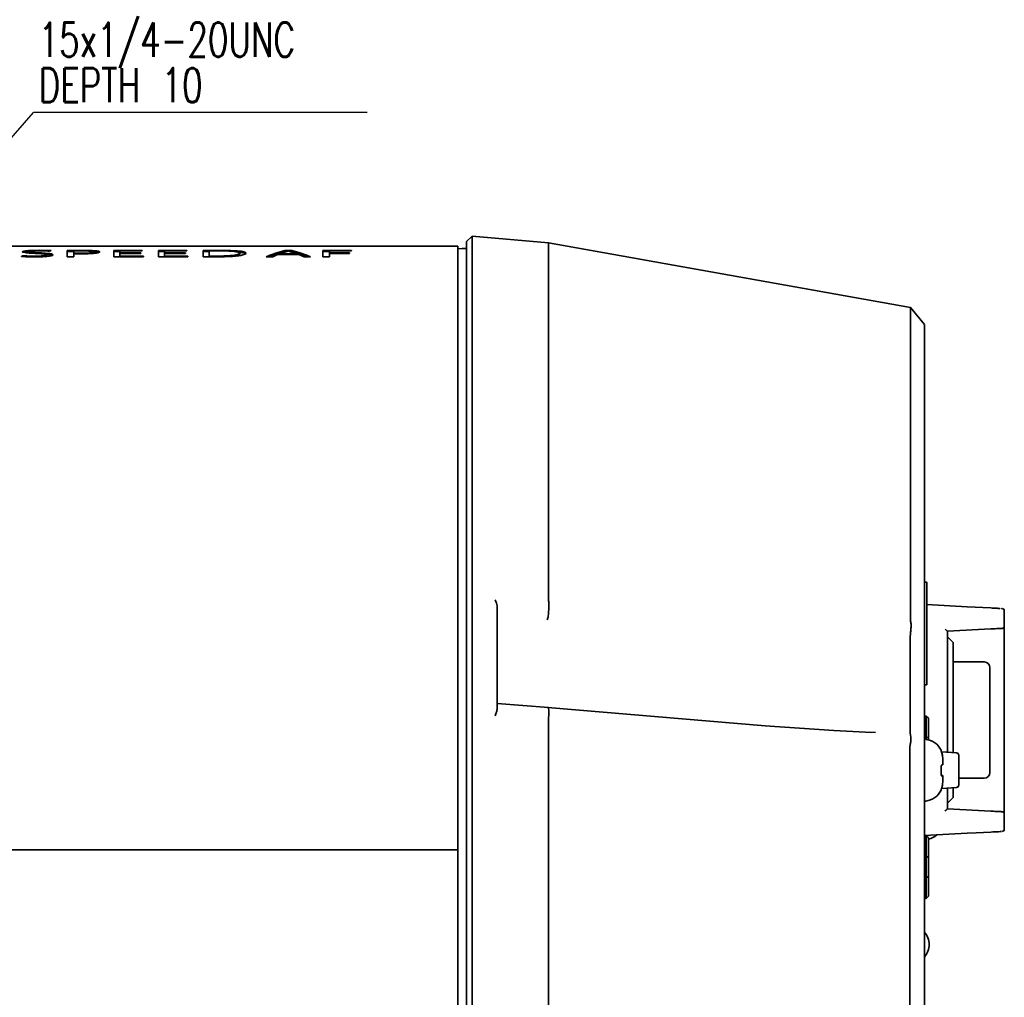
# Model space of a CAD drawing. Header units: millimetres. Extents: x -253 to 658, y -105 to 533.
# Tile 9 of 32: x 375 to 462, y 16 to 102. Entities that reach past the tile are written whole.
import ezdxf

# ---------------------------------------------------------------- set-up
doc = ezdxf.new("R2010")
doc.units = ezdxf.units.MM
doc.layers.add('1', color=7, linetype='Continuous')
doc.styles.add('SLDTEXTSTYLE0', font='TXT', dxfattribs={"width": 0.7, "bigfont": 'bigfont'})
doc.styles.get("Standard").update_dxf_attribs({"font": 'txt', "bigfont": 'bigfont'})
doc.dimstyles.new('SLDDIMSTYLE3', dxfattribs={"dimtxt": 0.18, "dimasz": 3, "dimexe": 0, "dimexo": 0.0625, "dimgap": 0, "dimtad": 0, "dimtih": 1, "dimtoh": 1, "dimdec": 0, "dimrnd": 1e-09, "dimzin": 0, "dimdsep": 46, "dimtxsty": 'Standard', "dimblk1": 'OPEN30', "dimblk2": 'OPEN30', "dimsah": 1, "dimcen": 0.09, "dimadec": 0, "dimazin": 0, "dimtfac": 3, "dimtdec": 0, "dimtofl": 0, "dimtmove": 0, "dimatfit": 3, "dimldrblk": 'OPEN30', "dimfxl": 1, "dimfrac": 2, "dimtolj": 1, "dimtzin": 0, "dimarcsym": 0})

# ---------------------------------------------------------------- blocks, each defined once
blk = doc.blocks.new('SW_NOTE_0_7')
at = {"layer": '1', "color": 0}
blk.add_line((29.282, 0), (0, 0), dxfattribs=at)
at = {"layer": '1', "color": 0, "char_height": 3, "attachment_point": 1, "style": 'SLDTEXTSTYLE0'}
for s, insert in [('15x1/4-20UNC', (0.461, 7.903)), ('DEPTH 10', (0.461, 3.903))]:
    blk.add_mtext(s, dxfattribs=dict(at, insert=insert))
blk = doc.blocks.new('_Open30')
at = {"color": 0, "linetype": 'ByBlock', "lineweight": -2}
for p, q in [((-1, 0.267949), (0, 0)), ((0, 0), (-1, -0.267949)), ((0, 0), (-1, 0))]:
    blk.add_line(p, q, dxfattribs=at)

msp = doc.modelspace()

# ---------------------------------------------------------------- linework, layer by layer
at = {"color": 7, "linetype": 'Continuous', "lineweight": 35}
for p, q in [((415.11247, 83.08191), (414.61438, 82.62549)), ((421.81358, 82.49564), (415.11247, 83.08191)), ((415.11247, 53.55865), (415.11247, 83.08191)), ((413.86533, 82.19951), (18.86533, 82.19951)), ((413.86533, 82.19951), (413.86533, 82.19941)), ((413.86533, 50.5195), (413.86533, 82.19941)), ((414.61438, 53.26651), (414.61438, 82.62549)), ((453.57603, 76.82622), (421.81359, 82.49571)), ((375.70006, 81.37403), (375.70006, 81.30037)), ((375.7706, 81.77381), (375.7706, 81.67325)), ((376.05284, 81.81041), (376.05284, 81.70989)), ((376.15865, 81.34284), (376.15865, 81.2774)), ((376.19396, 81.72784), (376.19396, 81.62723)), ((376.29977, 81.68782), (376.29977, 81.60507)), ((376.54674, 81.8351), (376.54674, 81.7868)), ((376.61727, 81.65467), (376.61727, 81.58626)), ((376.75839, 81.33232), (376.75839, 81.26867)), ((377.14644, 81.84544), (377.14644, 81.80321)), ((377.14644, 81.62485), (377.14644, 81.55713)), ((377.32283, 81.34808), (377.32283, 81.28174)), ((377.67561, 81.38941), (377.67561, 81.30306)), ((377.74615, 81.83856), (377.74615, 81.79271)), ((377.78146, 81.44458), (377.78146, 81.34361)), ((377.81673, 81.5809), (377.81673, 81.4801)), ((378.20477, 81.5261), (378.20477, 81.42523)), ((379.58062, 81.27875), (379.58062, 81.83162)), ((380.14505, 81.27875), (379.58062, 81.27875)), ((380.07451, 81.83856), (380.07451, 81.73808)), ((380.14505, 81.58982), (380.14505, 81.79596)), ((380.14505, 81.58982), (380.14505, 81.54001)), ((380.14505, 81.54001), (380.14505, 81.27875)), ((380.35671, 81.79959), (380.70949, 81.79959)), ((380.35671, 81.58537), (380.35671, 81.53539)), ((380.63895, 81.58537), (380.35671, 81.58537)), ((380.63895, 81.53539), (380.35671, 81.53539)), ((380.63895, 81.58537), (380.63895, 81.53539)), ((380.70949, 81.84201), (380.70949, 81.79959)), ((381.16812, 81.59425), (381.16812, 81.54001)), ((381.37977, 81.8351), (381.37977, 81.7868)), ((381.55616, 81.61618), (381.55616, 81.55444)), ((381.80309, 81.65467), (381.80309, 81.57152)), ((381.87367, 81.81398), (381.87367, 81.71864)), ((381.90894, 81.70402), (381.90894, 81.60337)), ((382.15587, 81.78864), (382.15587, 81.6881)), ((382.33226, 81.75874), (382.33226, 81.65816)), ((382.40284, 81.73176), (382.40284, 81.68647)), ((383.67283, 81.83856), (386.14227, 81.83856)), ((383.67283, 81.27875), (383.67283, 81.83856)), ((384.202, 81.73808), (383.67283, 81.73808)), ((386.28339, 81.27875), (383.67283, 81.27875)), ((384.202, 81.79596), (384.202, 81.62915)), ((386.14227, 81.79596), (384.202, 81.79596)), ((384.202, 81.62915), (386.03642, 81.62915)), ((384.202, 81.62915), (384.202, 81.57642)), ((384.202, 81.57642), (384.202, 81.34284)), ((386.03642, 81.57642), (384.202, 81.57642)), ((384.202, 81.34284), (386.28339, 81.34284)), ((384.202, 81.34284), (384.202, 81.27875)), ((386.03642, 81.62915), (386.03642, 81.57642)), ((386.14227, 81.83856), (386.14227, 81.79596)), ((386.28339, 81.34284), (386.28339, 81.27875)), ((387.58865, 81.83856), (390.0581, 81.83856)), ((387.58865, 81.27875), (387.58865, 81.83856)), ((388.11782, 81.73808), (387.58865, 81.73808)), ((390.16395, 81.27875), (387.58865, 81.27875)), ((390.0581, 81.79596), (388.11782, 81.79596)), ((388.11782, 81.79596), (388.11782, 81.62915)), ((388.11782, 81.62915), (389.95229, 81.62915)), ((388.11782, 81.62915), (388.11782, 81.57642)), ((388.11782, 81.57642), (388.11782, 81.34284)), ((389.95229, 81.57642), (388.11782, 81.57642)), ((388.11782, 81.34284), (390.16395, 81.34284)), ((388.11782, 81.34284), (388.11782, 81.27875)), ((389.95229, 81.62915), (389.95229, 81.57642)), ((390.0581, 81.83856), (390.0581, 81.79596)), ((390.16395, 81.34284), (390.16395, 81.27875)), ((391.50448, 81.27875), (391.50448, 81.83162)), ((392.56281, 81.27331), (391.99838, 81.27331)), ((392.03365, 81.33759), (392.03365, 81.79596)), ((392.03365, 81.33759), (392.03365, 81.27331)), ((392.06896, 81.83856), (392.06896, 81.79641)), ((392.31589, 81.33232), (392.31589, 81.27331)), ((392.66866, 81.33232), (392.31589, 81.33232)), ((392.66866, 81.33232), (392.66866, 81.27473)), ((392.7392, 81.84201), (392.7392, 81.80321)), ((393.55061, 81.3533), (393.55061, 81.2923)), ((393.62115, 81.83162), (393.62115, 81.7868)), ((394.18562, 81.40465), (394.18562, 81.32704)), ((394.25616, 81.81041), (394.25616, 81.74881)), ((394.57367, 81.49309), (394.57367, 81.39218)), ((394.71479, 81.59867), (394.71479, 81.49789)), ((394.75006, 81.77381), (394.75006, 81.67325)), ((395.06757, 81.72391), (395.06757, 81.62329)), ((395.20865, 81.66722), (395.20865, 81.56653)), ((397.60755, 81.27875), (397.04312, 81.27875)), ((399.83007, 81.48831), (398.10145, 81.48831)), ((398.24257, 81.54001), (398.24257, 81.48831)), ((399.72422, 81.54001), (398.24257, 81.54001)), ((398.66589, 81.83856), (399.3009, 81.83856)), ((398.66589, 81.83856), (398.66589, 81.73808)), ((398.81431, 81.73808), (398.66589, 81.73808)), ((398.94812, 81.7923), (398.98339, 81.7923)), ((399.3009, 81.73808), (399.11716, 81.73808)), ((399.3009, 81.83856), (399.3009, 81.73808)), ((399.72422, 81.54001), (399.72422, 81.48831)), ((400.92367, 81.27875), (400.35924, 81.27875)), ((402.01727, 81.27875), (402.01727, 81.83856)), ((402.01727, 81.83856), (404.52199, 81.83856)), ((402.58171, 81.73808), (402.01727, 81.73808)), ((402.58171, 81.27875), (402.01727, 81.27875)), ((402.58171, 81.79596), (402.58171, 81.62052)), ((404.52199, 81.79596), (402.58171, 81.79596)), ((402.58171, 81.62052), (404.3456, 81.62052)), ((402.58171, 81.62052), (402.58171, 81.56741)), ((402.58171, 81.56741), (402.58171, 81.27875)), ((404.3456, 81.56741), (402.58171, 81.56741)), ((404.3456, 81.62052), (404.3456, 81.56741)), ((404.52199, 81.83856), (404.52199, 81.79596)), ((414.62488, 82.02021), (413.81337, 81.97605)), ((414.62489, 82.02387), (413.86533, 81.98259)), ((454.81438, 75.34727), (453.57593, 76.82624)), ((414.61438, 38.54476), (414.61438, 53.26651)), ((415.11247, 38.54476), (415.11247, 53.55865)), ((421.81391, 51.20929), (421.81438, 53.18335)), ((455.01438, 52.72549), (454.81438, 52.72549)), ((455.01438, 43.71549), (455.01438, 52.72549)), ((413.86533, 38.33174), (413.86533, 50.5195)), ((417.31438, 50.51707), (417.31438, 41.62066)), ((458.55222, 50.56671), (455.01438, 50.75212)), ((458.55222, 50.56671), (460.63372, 50.45762)), ((461.81438, 50.20596), (461.81438, 48.87166)), ((456.81438, 37.79306), (456.81438, 48.42121)), ((456.81438, 48.42121), (456.81438, 48.41988)), ((460.63372, 48.61999), (456.81499, 48.41986)), ((461.81438, 32.77878), (461.81438, 48.47221)), ((453.56557, 47.97266), (453.56557, 39.40714)), ((456.81438, 47.92549), (457.31438, 47.42549)), ((454.81438, 47.36795), (454.81438, 39.03282)), ((457.31438, 37.75928), (457.31438, 47.21336)), ((457.31438, 45.72549), (457.43938, 45.72549)), ((457.43938, 45.72549), (460.05763, 45.72549)), ((460.55763, 36.02549), (460.55763, 45.22549)), ((455.01438, 43.71549), (454.81438, 43.71549)), ((421.80036, 41.73484), (417.31509, 42.06268)), ((440.81378, 40.10783), (421.75161, 41.73882)), ((421.81333, 38.54476), (421.81333, 40.6492)), ((454.96438, 40.97549), (454.81438, 40.97549)), ((455.16438, 40.77549), (454.96438, 40.97549)), ((454.96438, 39.12132), (454.96438, 40.97549)), ((455.16438, 39.08718), (455.16438, 40.77549)), ((446.86231, 39.6941), (440.81293, 40.10836)), ((450.19072, 39.54021), (446.86013, 39.69659)), ((450.50563, 39.52715), (450.00655, 39.55001)), ((453.56477, 39.40508), (453.56557, 39.40714)), ((454.96438, 39.12132), (454.81438, 39.12132)), ((454.91533, 38.93175), (454.91533, 38.93112)), ((454.96438, 39.12132), (454.96438, 38.92671)), ((455.16438, 39.08718), (455.16438, 38.89049)), ((413.86533, 29.22549), (413.86533, 38.33174)), ((414.61438, -28.09377), (414.61438, 38.54476)), ((415.11247, -28.09377), (415.11247, 38.54476)), ((421.81438, 38.22535), (421.81438, 38.54476)), ((421.81438, -27.77437), (421.81438, 38.22535)), ((453.52786, 38.21434), (453.52786, -27.76336)), ((454.81438, 38.22712), (454.81438, -27.77613)), ((457.62786, 37.73809), (456.30616, 37.8274)), ((456.41533, 37.18126), (456.41533, 37.15967)), ((456.41533, 37.15967), (456.41533, 36.70497)), ((457.81438, 37.53855), (457.81438, 36.22549)), ((456.41533, 35.74602), (456.41533, 35.74288)), ((456.41533, 35.74288), (456.41533, 35.7084)), ((456.41533, 35.7084), (456.41533, 35.70833)), ((456.41533, 35.7052), (456.41533, 35.70833)), ((456.41533, 35.7052), (456.41533, 35.26972)), ((457.81438, 36.22549), (457.81438, 34.91243)), ((460.05763, 35.52549), (457.81438, 35.52549)), ((456.33518, 34.62555), (457.62786, 34.71289)), ((456.81438, 32.82977), (456.81438, 34.65792)), ((457.31438, 34.03762), (457.31438, 34.69171)), ((457.31438, 33.82549), (456.81438, 33.32549)), ((454.81438, 33.5104), (454.91533, 33.51924)), ((456.81438, 32.83116), (460.63372, 32.631)), ((461.81438, 32.37933), (461.81438, 31.04503)), ((458.55222, 30.68427), (454.81438, 30.48838)), ((454.96438, 30.47549), (454.81438, 30.47549)), ((455.16438, 30.27549), (454.96438, 30.47549)), ((454.96438, 28.62132), (454.96438, 30.47549)), ((455.16438, 28.58718), (455.16438, 30.27549)), ((18.86533, 29.22549), (413.86533, 29.22549)), ((413.86533, -18.77451), (413.86533, 29.22549)), ((454.96438, 28.62132), (454.81438, 28.62132)), ((454.96438, 28.62132), (454.96438, 26.82967)), ((455.16438, 28.58718), (455.16438, 26.86381)), ((454.81438, 26.82967), (454.96438, 26.82967)), ((454.96438, 24.97549), (454.96438, 26.82967)), ((455.16438, 25.17549), (455.16438, 26.86381)), ((454.96438, 24.97549), (455.16438, 25.17549)), ((454.81438, 24.97549), (454.96438, 24.97549))]:
    msp.add_line(p, q, dxfattribs=at)
at = {"color": 7, "linetype": 'Continuous', "lineweight": 35, "flags": 128}
msp.add_lwpolyline([(460.63372, 30.79336), (459.33352, 30.72522), (458.55222, 30.68427)], dxfattribs=at)
at = {"color": 7, "linetype": 'Continuous', "lineweight": 35}
for centre, radius, start, end in [((461.61438, 50.20596), 0.2, 0, 87), ((461.61438, 48.87166), 0.2, 273, 0), ((460.05763, 45.22549), 0.5, 0, 90), ((454.77211, 37.29479), 1.64322, 24.2187043, 85), ((457.61438, 37.53855), 0.2, 0, 86.1345388), ((460.05763, 36.02549), 0.5, 270, 0), ((457.61438, 34.91243), 0.2, 273.8654612, 0), ((454.77211, 35.1562), 1.64322, 275, 335.7973067), ((461.61438, 32.37933), 0.2, 0, 87), ((454.77211, 31.7562), 1.64322, 283.8107994, 312.4810053), ((461.61438, 31.04503), 0.2, 273.0000084, 0.0000004), ((453.51313, 20.92549), 1.70125, 0, 40.1038009), ((453.51313, 20.92549), 1.70125, 319.896199, 0)]:
    msp.add_arc(centre, radius, start, end, dxfattribs=at)
for centre, major_axis, ratio, start_param, end_param in [((379.60793, 1.05549), (0, 81.17), 0.33326551, 0.14892493, 0.15024345), ((351.26008, 1.05549), (162.34, 0), 0.5, 1.41879427, 1.42055288), ((379.61038, 1.05549), (0, 81.17), 0.33346897, 0.14628867, 0.14892493), ((378.21399, 1.05549), (0, 81.17), 0.2857392, 0.10554407, 0.1116646), ((373.16234, 1.05549), (0, 81.17), 0.27276258, 6.16670849, 6.17152071), ((379.60797, 1.05549), (0, 81.17), 0.33326551, 0.14497093, 0.14628867), ((350.29387, 1.05549), (175.86558, 0), 0.46154568, 1.42318966, 1.4258254), ((369.13265, 1.05549), (0, 81.17), 0.69995117, 6.16233155, 6.16670849), ((382.61191, 1.05549), (0, 81.17), 0.80004883, 0.10117459, 0.10554407), ((382.61191, 1.05549), (0, 81.07), 0.80004883, 0.10129981, 0.10567474), ((326.67898, 1.05549), (324.68, 0), 0.25, 1.41747513, 1.41879427), ((362.52533, 1.05549), (111.62036, 0), 0.72719707, 1.44643939, 1.44994257), ((392.44951, 1.05549), (162.34, 0), 0.5, 1.66891338, 1.67197091), ((274.68939, 1.05549), (689.93262, 0), 0.11764917, 1.42231076, 1.42318966), ((377.4758, 1.05549), (0, 81.17), 0.14283223, 0.10772956, 0.11078991), ((373.50229, 1.05549), (0, 81.17), 0.29992676, 6.16802135, 6.1723954), ((383.5017, 1.05549), (0, 81.17), 0.83328247, 0.10510687, 0.10772956), ((215.1645, 1.05549), (1054.86333, 0), 0.07694836, 1.41703518, 1.41747513), ((365.80701, 1.05549), (91.31315, 0), 0.88891903, 1.45213132, 1.45563237), ((351.19918, 1.05549), (202.93326, 0), 0.39998372, 1.44381108, 1.44643939), ((390.02969, 1.05549), (129.86011, 0), 0.62505723, 1.67371831, 1.6759032), ((421.60515, 1.05549), (459.96884, 0), 0.17646848, 1.66760337, 1.66891338), ((356.02416, 1.05549), (173.94785, 0), 0.46663411, 1.44906712, 1.45213132), ((430.89287, 1.05549), (527.59262, 0), 0.15384977, 1.67284444, 1.67371831), ((459.58744, 1.05549), (541.04527, 0), 0.15002441, 1.72323798, 1.72455747), ((440.80447, 1.05549), (432.91768, 0), 0.18749523, 1.71796372, 1.7192819), ((354.87194, 1.05549), (173.93268, 0), 0.4666748, 1.44074341, 1.44381108), ((310.44481, 1.05549), (690.09366, 0), 0.11762171, 1.47311614, 1.47398929), ((315.13366, 1.05549), (608.73785, 0), 0.13334147, 1.46787435, 1.46874822), ((358.41909, 1.05549), (154.22498, 0), 0.52630903, 1.44468737, 1.44906712), ((392.20005, 1.05549), (101.45631, 0), 0.80004883, 1.7144495, 1.71796372), ((368.07276, 1.05549), (0, 81.17), 0.8887834, 6.1491864, 6.15313239), ((402.08032, 1.05549), (162.34, 0), 0.5, 1.72016091, 1.72323798), ((358.91251, 1.05549), (182.62631, 0), 0.44445951, 1.46612637, 1.46787435), ((380.84536, 1.05549), (0, 81.17), 0.27277772, 0.13882441, 0.14365317), ((380.84536, 1.05549), (0, 81.07), 0.27277772, 0.13899676, 0.1438316), ((375.73844, 1.05549), (0, 81.17), 0.1818888, 6.1443609, 6.1491864), ((353.99785, 1.05549), (243.51, 0), 0.33333333, 1.47136909, 1.47311614), ((368.45864, 1.05549), (0, 81.17), 0.916637, 6.15181738, 6.15707635), ((368.45864, 1.05549), (0, 81.07), 0.916637, 6.15165439, 6.15691996), ((386.98186, 1.05549), (0, 81.17), 0.75001272, 0.14409248, 0.14936458), ((380.81939, 1.05549), (0, 81.17), 0.33326551, 0.10335908, 0.10466996), ((382.21617, 1.05549), (0, 81.17), 0.50005086, 0.10073759, 0.10335908), ((380.8547, 1.05549), (0, 81.17), 0.33326551, 0.09942723, 0.10073759), ((375.36927, 1.05549), (0, 81.17), 0.26668294, 6.14523857, 6.15181738), ((375.36927, 1.05549), (0, 81.07), 0.26668294, 6.14908481, 6.15165439), ((380.73803, 1.05549), (0, 81.17), 0.21431685, 0.13794674, 0.14409248), ((435.48479, 1.05549), (568.16523, 0), 0.14286337, 1.66847651, 1.66935), ((435.48479, 1.05549), (567.46526, 0), 0.14286337, 1.66859739, 1.66947196), ((522.59328, 1.05549), (1461.35733, 0), 0.05554425, 1.66803993, 1.66847651), ((430.19185, 1.05549), (487.11911, 0), 0.16663276, 1.6732815, 1.67371831), ((319.30098, 1.05549), (487.11911, 0), 0.16663276, 1.44512534, 1.4455633), ((316.97222, 1.05549), (487.11911, 0), 0.16663276, 1.44030519, 1.44074341), ((456.93843, 1.05549), (608.73785, 0), 0.13334147, 1.69559116, 1.69646731), ((539.10661, 1.05549), (1217.84733, 0), 0.06665039, 1.70084924, 1.70128747), ((305.84522, 1.05549), (771.07785, 0), 0.10526823, 1.47267927, 1.47355272), ((264.42074, 1.05549), (1136.67733, 0), 0.07140989, 1.46787435, 1.46831116), ((403.39494, 1.05549), (178.57004, 0), 0.45455554, 1.69340135, 1.69559116), ((418.00983, 1.05549), (284.08262, 0), 0.28572674, 1.69909607, 1.70084924), ((364.52451, 1.05549), (162.34, 0), 0.5, 1.46568946, 1.46787435), ((362.82545, 1.05549), (189.40768, 0), 0.42854652, 1.47005874, 1.47267927), ((374.10522, 1.05549), (0, 81.17), 0.87495232, 6.17458162, 6.17807844), ((389.27689, 1.05549), (0, 81.17), 0.77775517, 0.118665, 0.12260502), ((395.94204, 1.05549), (111.60798, 0), 0.72727777, 1.69559116, 1.69909607), ((379.40331, 1.05549), (0, 81.17), 0.27276258, 6.16977107, 6.17458162), ((384.20582, 1.05549), (0, 81.17), 0.25003815, 0.11341424, 0.118665), ((384.20582, 1.05549), (0, 81.07), 0.25003815, 0.11355474, 0.1165174), ((372.54549, 1.05549), (92.7556, 0), 0.87509538, 1.4670004, 1.47005874), ((372.54549, 1.05549), (92.64133, 0), 0.87509538, 1.4668719, 1.46993406), ((389.39742, 1.05549), (0, 81.17), 0.72722228, 0.11997813, 0.12479484), ((376.89954, 1.05549), (0, 81.17), 0.62500954, 6.17589304, 6.17938938), ((376.89954, 1.05549), (0, 81.07), 0.62500954, 6.17576019, 6.17926088), ((379.8479, 1.05549), (0, 81.17), 0.28581393, 6.17283257, 6.17589304), ((384.15413, 1.05549), (0, 81.17), 0.18752623, 0.11297666, 0.11997813), ((380.91328, 1.05549), (0, 81.17), 0.16663276, 6.17020864, 6.17283257), ((455.39774, 1.05549), (649.36, 0), 0.125, 1.66847651, 1.66935), ((455.39774, 1.05549), (648.56, 0), 0.125, 1.66859739, 1.66947196), ((218.40364, 1.05549), (1136.67733, 0), 0.07140989, 1.41747513, 1.41791478), ((458.7695, 1.05549), (649.55822, 0), 0.12496186, 1.6732815, 1.67371831), ((296.27853, 1.05549), (649.1619, 0), 0.12503814, 1.42231076, 1.42275036), ((542.50382, 1.05549), (1542.52733, 0), 0.05262143, 1.66803993, 1.66847651), ((491.92535, 1.05549), (973.64381, 0), 0.08336724, 1.67284444, 1.6732815), ((535.11551, 1.05549), (933.41785, 0), 0.08695998, 1.72323798, 1.72411752), ((467.71617, 1.05549), (507.28154, 0), 0.16000977, 1.71752421, 1.7192819), ((327.06295, 1.05549), (676.44419, 0), 0.11999512, 1.47224265, 1.47355272), ((343.12847, 1.05549), (486.99523, 0), 0.16667514, 1.4670004, 1.46874822), ((434.46196, 1.05549), (270.57768, 0), 0.29998779, 1.72060033, 1.72323798), ((414.91217, 1.05549), (146.10996, 0), 0.55554049, 1.71313226, 1.71752421), ((376.76589, 1.05549), (162.34, 0), 0.5, 1.46306676, 1.4670004), ((369.66198, 1.05549), (243.50174, 0), 0.33334464, 1.46962174, 1.47224265), ((412.25102, 1.05549), (121.755, 0), 0.66666667, 1.71620638, 1.72060033), ((401.22212, 1.05549), (0, 81.17), 0.61110169, 0.13443736, 0.14233593), ((388.76612, 1.05549), (0, 81.17), 0.62500954, 6.16845874, 6.17545574), ((382.77829, 1.05549), (113.63998, 0), 0.71427326, 1.46525226, 1.46962174), ((401.22212, 1.05549), (0, 81.07), 0.61110169, 0.1346042, 0.13890411), ((392.88413, 1.05549), (0, 81.17), 0.18182827, 6.15882837, 6.16845874), ((396.46587, 1.05549), (0, 81.17), 0.17392458, 0.12435693, 0.13443736), ((396.46587, 1.05549), (0, 81.07), 0.17392458, 0.12451112, 0.1346042), ((382.77829, 1.05549), (113.49998, 0), 0.71427326, 1.46512158, 1.46659939), ((403.84966, 1.05549), (0, 81.17), 0.78568315, 0.13926316, 0.14541006), ((388.82984, 1.05549), (0, 81.17), 0.69233297, 6.17195793, 6.17764124), ((388.82984, 1.05549), (0, 81.07), 0.69233297, 6.17182016, 6.17751056), ((399.22219, 1.05549), (0, 81.17), 0.37499046, 0.13224482, 0.13926316), ((392.49392, 1.05549), (0, 81.17), 0.285652, 6.1658335, 6.17195793), ((392.49392, 1.05549), (0, 81.07), 0.285652, 6.16568808, 6.17182016), ((393.94104, 1.05549), (0, 81.17), 0.13338216, 6.15926652, 6.1658335), ((396.33568, 1.05549), (0, 81.17), 0.10530035, 0.12391879, 0.13224482), ((393.94104, 1.05549), (0, 81.07), 0.13338216, 6.16352498, 6.16568808), ((401.55587, 1.05549), (0, 81.17), 0.36507637, 0.09768019, 0.15288154), ((401.55587, 1.05549), (0, 81.07), 0.36507637, 0.09780106, 0.14465653), ((401.82845, 1.05549), (0, 81.17), 0.34146632, 0.13487584, 0.15288154), ((401.75074, 1.05549), (0, 81.17), 0.33326551, 0.12873813, 0.13005292), ((401.25444, 1.05549), (0, 81.17), 0.28563955, 0.12567098, 0.12873813), ((402.87026, 1.05549), (0, 81.17), 0.44445951, 0.12172921, 0.12567098), ((401.77562, 1.05549), (0, 81.17), 0.33340115, 0.11778961, 0.12172921), ((401.32003, 1.05549), (0, 81.17), 0.28563955, 0.11472656, 0.11778961), ((403.31044, 1.05549), (0, 81.17), 0.49984742, 0.11385157, 0.11472656), ((401.7751, 1.05549), (0, 81.17), 0.33335029, 0.10860369, 0.11385157), ((401.04223, 1.05549), (0, 81.17), 0.25005086, 0.10335908, 0.10860369), ((396.89014, 1.05549), (0, 81.17), 0.24994914, 6.17458162, 6.17982623), ((396.15637, 1.05549), (0, 81.17), 0.33335029, 6.16933374, 6.17458162), ((396.15715, 1.05549), (0, 81.17), 0.33326551, 6.16802135, 6.16933374), ((395.26763, 1.05549), (0, 81.17), 0.42863371, 6.16495815, 6.16802135), ((396.41092, 1.05549), (0, 81.17), 0.36507637, 6.13030376, 6.18550512), ((396.41092, 1.05549), (0, 81.07), 0.36507637, 6.13852877, 6.18538425), ((396.17962, 1.05549), (0, 81.17), 0.33337854, 6.16101807, 6.16495815), ((396.18074, 1.05549), (0, 81.17), 0.33326551, 6.15707635, 6.16101807), ((395.20711, 1.05549), (0, 81.17), 0.42863371, 6.15400903, 6.15707635), ((394.46249, 1.05549), (0, 81.17), 0.49984742, 6.15313239, 6.15400903), ((395.83692, 1.05549), (0, 81.17), 0.36585039, 6.13030376, 6.14830946)]:
    msp.add_ellipse(centre, major_axis=major_axis, ratio=ratio, start_param=start_param, end_param=end_param, dxfattribs=at)
for points, knots in [([(421.81358, 53.1834), (421.81358, 55.37726), (421.81358, 59.76497), (421.81358, 65.4999), (421.81358, 70.52709), (421.81358, 74.73503), (421.81358, 78.08073), (421.81358, 80.55395), (421.81358, 82.00487), (421.81358, 82.61567), (421.81358, 82.46343), (421.81358, 82.44793)], [0, 0, 0, 0, 0.12325283, 0.24650566, 0.3697585, 0.49301133, 0.61626416, 0.73951699, 0.86276982, 0.98602266, 1, 1, 1, 1]), ([(453.57593, 76.80144), (453.57593, 76.80963), (453.576, 76.95696), (453.57603, 76.411), (453.57604, 75.09839), (453.57594, 72.81139), (453.57585, 69.70261), (453.57578, 65.7785), (453.57582, 61.08074), (453.57593, 55.71654), (453.57598, 51.60904), (453.57601, 49.55641)], [0, 0, 0, 0, 0.00730653, 0.13138873, 0.25547806, 0.37957804, 0.50368713, 0.62780278, 0.75191864, 0.87602716, 1, 1, 1, 1]), ([(454.81438, 75.30218), (454.81438, 75.23237), (454.81438, 75.08218), (454.81438, 73.426), (454.81438, 70.62128), (454.81438, 66.6613), (454.81438, 61.62733), (454.81438, 55.66406), (454.81438, 50.9604), (454.81438, 48.60972)], [0, 0, 0, 0, 0.1264624, 0.27205453, 0.41766172, 0.56327965, 0.70890537, 0.85452427, 1, 1, 1, 1]), ([(417.13181, 51.16648), (417.1891, 51.04188), (417.28094, 50.84214), (417.30524, 50.60594), (417.31438, 50.51707)], [0, 0, 0, 0, 0.6237746, 1, 1, 1, 1]), ([(421.70937, 49.42597), (421.73677, 49.52476), (421.79158, 49.72234), (421.83364, 50.2527), (421.84146, 50.77791), (421.82329, 51.06088), (421.81421, 51.20228)], [0, 0, 0, 0, 0.27971527, 0.55938341, 0.7798207, 1, 1, 1, 1]), ([(421.81391, 51.20929), (421.81393, 51.20799), (421.81395, 51.20565), (421.81413, 51.20331), (421.81421, 51.20228)], [0, 0, 0, 0, 0.559364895, 1, 1, 1, 1]), ([(460.63372, 50.45762), (460.79412, 50.44922), (461.11479, 50.43241), (461.31595, 50.42187), (461.41649, 50.4166)], [0, 0, 0, 0, 0.50018991, 1, 1, 1, 1]), ([(461.55658, 50.40926), (461.55587, 50.40878), (461.55442, 50.40782), (461.54363, 50.40033), (461.53817, 50.39654)], [0, 0, 0, 0, 0.4943265, 1, 1, 1, 1]), ([(461.65871, 50.37217), (461.67565, 50.37483), (461.69925, 50.37853), (461.69704, 50.38231), (461.69641, 50.38338)], [0, 0, 0, 0, 0.717876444, 1, 1, 1, 1]), ([(461.79524, 50.20119), (461.79432, 50.21957), (461.79242, 50.2577), (461.76897, 50.31196), (461.73119, 50.35957), (461.6962, 50.37935), (461.67884, 50.38917)], [0, 0, 0, 0, 0.23409994, 0.48557599, 0.7447381, 1, 1, 1, 1]), ([(453.59583, 49.30964), (453.6113, 49.19609), (453.64166, 48.9734), (453.62243, 48.6047), (453.57631, 48.2664), (453.56866, 48.07758), (453.56514, 47.99063)], [0, 0, 0, 0, 0.26372298, 0.51719471, 0.77765061, 1, 1, 1, 1]), ([(453.57601, 49.55641), (453.57601, 49.54499), (453.576, 49.5246), (453.576, 49.50419), (453.57599, 49.49521)], [0, 0, 0, 0, 0.56014979, 1, 1, 1, 1]), ([(453.57599, 49.49521), (453.57704, 49.4625), (453.57893, 49.40348), (453.59062, 49.33858), (453.59583, 49.30964)], [0, 0, 0, 0, 0.5541805, 1, 1, 1, 1]), ([(454.81438, 48.60972), (454.81438, 48.57569), (454.81438, 48.51496), (454.81438, 48.454), (454.81438, 48.4272)], [0, 0, 0, 0, 0.56044443, 1, 1, 1, 1]), ([(454.81438, 48.4272), (454.81438, 48.36436), (454.81438, 48.23124), (454.81438, 47.97338), (454.81438, 47.67403), (454.81438, 47.47634), (454.81438, 47.36794)], [0, 0, 0, 0, 0.20056872, 0.42487859, 0.68464279, 1, 1, 1, 1]), ([(456.74156, 48.49675), (456.72228, 48.51567), (456.68555, 48.55171), (456.6444, 48.59097), (456.62484, 48.60962)], [0, 0, 0, 0, 0.52476144, 1, 1, 1, 1]), ([(456.81438, 48.42121), (456.8135, 48.42341), (456.8117, 48.42796), (456.79705, 48.44384), (456.77353, 48.46591), (456.75228, 48.48641), (456.74156, 48.49675)], [0, 0, 0, 0, 0.2190659, 0.45224778, 0.72389078, 1, 1, 1, 1]), ([(461.62484, 48.67193), (461.60881, 48.67109), (461.57694, 48.66942), (461.34179, 48.6571), (461.02592, 48.64054), (460.76737, 48.62699), (460.63372, 48.61999)], [0, 0, 0, 0, 0.27481571, 0.546232, 0.7654336, 1, 1, 1, 1]), ([(461.81123, 48.47221), (461.81104, 48.49588), (461.81067, 48.54303), (461.80993, 48.6098), (461.80901, 48.66973), (461.80784, 48.72025), (461.8064, 48.7597), (461.80461, 48.78563), (461.80296, 48.79823), (461.80174, 48.79733), (461.80139, 48.79707)], [0, 0, 0, 0, 0.14011265, 0.27899336, 0.41642346, 0.55222937, 0.68621264, 0.81818374, 0.94800185, 1, 1, 1, 1]), ([(453.56557, 47.97266), (453.56554, 47.976), (453.5655, 47.982), (453.56525, 47.98798), (453.56514, 47.99063)], [0, 0, 0, 0, 0.55695009, 1, 1, 1, 1]), ([(457.31438, 47.21336), (457.31441, 47.24365), (457.31445, 47.28757), (457.31441, 47.33866), (457.31436, 47.36972), (457.31441, 47.39425), (457.31445, 47.41962), (457.3144, 47.4231), (457.31438, 47.42549)], [0, 0, 0, 0, 0.26597386, 0.38553577, 0.4999987, 0.61444531, 0.73400133, 1, 1, 1, 1]), ([(417.31438, 41.62066), (417.29958, 41.52542), (417.26958, 41.33233), (417.17815, 41.11686), (417.13181, 41.00766)], [0, 0, 0, 0, 0.49320659, 1, 1, 1, 1]), ([(421.7245, 41.68111), (421.74931, 41.71393), (421.79897, 41.77962), (421.83563, 41.51818), (421.84075, 41.11791), (421.82287, 40.80902), (421.81393, 40.65465)], [0, 0, 0, 0, 0.27931021, 0.55905051, 0.77963659, 1, 1, 1, 1]), ([(421.81393, 40.65465), (421.81386, 40.65363), (421.81375, 40.65182), (421.81373, 40.65), (421.81373, 40.6492)], [0, 0, 0, 0, 0.56148801, 1, 1, 1, 1]), ([(453.56866, 38.55542), (453.58807, 38.66816), (453.62715, 38.89502), (453.61726, 39.16898), (453.57389, 39.35342), (453.56767, 39.38863), (453.56477, 39.40508)], [0, 0, 0, 0, 0.25427491, 0.51168695, 0.77189078, 1, 1, 1, 1]), ([(454.81438, 38.22712), (454.81438, 38.31006), (454.81438, 38.48404), (454.81438, 38.71871), (454.81438, 38.91948), (454.81438, 38.99254), (454.81438, 39.03281)], [0, 0, 0, 0, 0.20561107, 0.43130358, 0.68654938, 1, 1, 1, 1]), ([(455.16438, 39.08718), (455.12717, 39.09362), (455.06052, 39.10515), (454.99384, 39.11636), (454.96438, 39.12132)], [0, 0, 0, 0, 0.55818322, 1, 1, 1, 1]), ([(453.53267, 38.32159), (453.53113, 38.30161), (453.52837, 38.26598), (453.52802, 38.23011), (453.52786, 38.21434)], [0, 0, 0, 0, 0.56062543, 1, 1, 1, 1]), ([(453.56866, 38.55542), (453.55992, 38.51244), (453.54444, 38.43629), (453.53624, 38.35639), (453.53267, 38.32159)], [0, 0, 0, 0, 0.56450714, 1, 1, 1, 1]), ([(456.26627, 37.97111), (456.26596, 37.96801), (456.26546, 37.9631), (456.27469, 37.92973), (456.2865, 37.89073), (456.3021, 37.84061), (456.3229, 37.77345), (456.33824, 37.72069), (456.34773, 37.68805)], [0, 0, 0, 0, 0.22392462, 0.35599328, 0.50115936, 0.65071755, 0.78384875, 1, 1, 1, 1]), ([(456.34773, 37.66645), (456.33824, 37.69922), (456.32292, 37.75215), (456.30214, 37.82077), (456.28654, 37.87268), (456.27471, 37.91402), (456.26546, 37.9505), (456.26596, 37.95785), (456.26627, 37.96247)], [0, 0, 0, 0, 0.21600044, 0.34898114, 0.49833949, 0.64374807, 0.77598138, 1, 1, 1, 1]), ([(456.26627, 37.96247), (456.2677, 37.9638), (456.27026, 37.96617), (456.27058, 37.96772), (456.27073, 37.96841)], [0, 0, 0, 0, 0.55942884, 1, 1, 1, 1]), ([(456.34773, 37.68805), (456.37023, 37.59171), (456.40922, 37.4248), (456.41351, 37.25363), (456.41533, 37.18126)], [0, 0, 0, 0, 0.5771746, 1, 1, 1, 1]), ([(456.41533, 37.15967), (456.4123, 37.25239), (456.40671, 37.42368), (456.36628, 37.59012), (456.34773, 37.66645)], [0, 0, 0, 0, 0.541343, 1, 1, 1, 1]), ([(456.26627, 36.38784), (456.26596, 36.4232), (456.26546, 36.47944), (456.27471, 36.55111), (456.28654, 36.60477), (456.30214, 36.64732), (456.32292, 36.68364), (456.33824, 36.69005), (456.34773, 36.69402)], [0, 0, 0, 0, 0.22399275, 0.35623254, 0.5016606, 0.65102349, 0.78400567, 1, 1, 1, 1]), ([(456.26627, 36.46306), (456.2693, 36.38843), (456.27252, 36.30925), (456.27044, 36.23004), (456.27032, 36.22549)], [0, 0, 0, 0, 0.942553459, 1, 1, 1, 1]), ([(456.26627, 35.98793), (456.26867, 36.06256), (456.27295, 36.19584), (456.26831, 36.32917), (456.26627, 36.38784)], [0, 0, 0, 0, 0.5599673, 1, 1, 1, 1]), ([(456.34773, 36.69402), (456.37023, 36.6961), (456.40922, 36.69971), (456.41351, 36.7034), (456.41533, 36.70497)], [0, 0, 0, 0, 0.5771746, 1, 1, 1, 1]), ([(456.26627, 36.06315), (456.26596, 36.02779), (456.26546, 35.97155), (456.27471, 35.89987), (456.28654, 35.84621), (456.30214, 35.80367), (456.32292, 35.76735), (456.33824, 35.76093), (456.34773, 35.75697)], [0, 0, 0, 0, 0.22399275, 0.35623254, 0.5016606, 0.65102349, 0.78400567, 1, 1, 1, 1]), ([(456.34773, 35.69425), (456.33824, 35.69681), (456.32292, 35.70094), (456.30214, 35.73433), (456.28654, 35.77467), (456.27471, 35.82659), (456.26546, 35.89675), (456.26596, 35.95273), (456.26627, 35.98793)], [0, 0, 0, 0, 0.21600044, 0.34898114, 0.49833949, 0.64374807, 0.77598138, 1, 1, 1, 1]), ([(456.34773, 35.75697), (456.37023, 35.75488), (456.40922, 35.75128), (456.41351, 35.74758), (456.41533, 35.74602)], [0, 0, 0, 0, 0.5771746, 1, 1, 1, 1]), ([(456.41533, 35.7052), (456.4123, 35.7032), (456.40671, 35.6995), (456.36628, 35.6959), (456.34773, 35.69425)], [0, 0, 0, 0, 0.541343, 1, 1, 1, 1]), ([(456.26627, 34.47988), (456.26596, 34.48297), (456.26546, 34.48789), (456.27471, 34.52131), (456.28654, 34.56037), (456.30214, 34.6105), (456.32292, 34.67761), (456.33824, 34.73032), (456.34773, 34.76294)], [0, 0, 0, 0, 0.22399275, 0.35623254, 0.5016606, 0.65102349, 0.78400567, 1, 1, 1, 1]), ([(456.34773, 34.76294), (456.37023, 34.85927), (456.40922, 35.02619), (456.41351, 35.19735), (456.41533, 35.26972)], [0, 0, 0, 0, 0.5771746, 1, 1, 1, 1]), ([(456.27073, 34.48257), (456.2705, 34.48185), (456.27008, 34.48056), (456.26743, 34.48009), (456.26627, 34.47988)], [0, 0, 0, 0, 0.56058768, 1, 1, 1, 1]), ([(456.26713, 34.48763), (456.2682, 34.48662), (456.27037, 34.48459), (456.27061, 34.48325), (456.27073, 34.48257)], [0, 0, 0, 0, 0.49148267, 1, 1, 1, 1]), ([(457.31438, 33.82549), (457.31441, 33.82789), (457.31445, 33.83136), (457.31441, 33.85673), (457.31436, 33.88126), (457.31441, 33.91232), (457.31445, 33.96341), (457.3144, 34.00733), (457.31438, 34.03762)], [0, 0, 0, 0, 0.265973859, 0.385535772, 0.499998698, 0.614445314, 0.734001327, 1, 1, 1, 1]), ([(456.62484, 32.64137), (456.64925, 32.66467), (456.69045, 32.704), (456.72676, 32.73969), (456.74156, 32.75423)], [0, 0, 0, 0, 0.59242125, 1, 1, 1, 1]), ([(456.74156, 32.75423), (456.7514, 32.76375), (456.77095, 32.78264), (456.79469, 32.80482), (456.81116, 32.82213), (456.81333, 32.82729), (456.81438, 32.82977)], [0, 0, 0, 0, 0.25320922, 0.50280524, 0.76035719, 1, 1, 1, 1]), ([(456.81438, 32.82977), (456.81438, 32.83022), (456.81438, 32.83102), (456.81438, 32.83112), (456.81438, 32.83116)], [0, 0, 0, 0, 0.56534728, 1, 1, 1, 1]), ([(460.63372, 32.631), (460.78895, 32.62286), (461.09794, 32.60667), (461.40351, 32.59065), (461.59068, 32.58084), (461.61321, 32.57966), (461.62484, 32.57905)], [0, 0, 0, 0, 0.27406741, 0.54551276, 0.76547803, 1, 1, 1, 1]), ([(461.80309, 32.44883), (461.80344, 32.44861), (461.8045, 32.44793), (461.80591, 32.46142), (461.80737, 32.48837), (461.80854, 32.52872), (461.80948, 32.58006), (461.81022, 32.64062), (461.8108, 32.70779), (461.81108, 32.75506), (461.81123, 32.77878)], [0, 0, 0, 0, 0.06116099, 0.19046654, 0.32166994, 0.45461694, 0.58911372, 0.72496516, 0.86200997, 1, 1, 1, 1]), ([(461.81438, 32.37933), (461.81438, 32.38668), (461.81438, 32.40137), (461.81438, 32.50637), (461.81438, 32.63796), (461.81438, 32.73154), (461.81438, 32.77878)], [0, 0, 0, 0, 0.276746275, 0.552447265, 0.774094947, 1, 1, 1, 1]), ([(461.54854, 30.8413), (461.54577, 30.84116), (461.51679, 30.83964), (461.25796, 30.82608), (460.87022, 30.80575), (460.63372, 30.79336)], [0, 0, 0, 0, 0.039542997, 0.414170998, 1, 1, 1, 1]), ([(461.53817, 30.85444), (461.54363, 30.85066), (461.55442, 30.84317), (461.55587, 30.8422), (461.55658, 30.84173)], [0, 0, 0, 0, 0.5056735, 1, 1, 1, 1]), ([(461.69641, 30.86761), (461.69704, 30.86868), (461.69925, 30.87246), (461.67565, 30.87616), (461.65871, 30.87881)], [0, 0, 0, 0, 0.28212342, 1, 1, 1, 1]), ([(461.67884, 30.86182), (461.6962, 30.87163), (461.73119, 30.89142), (461.76897, 30.93902), (461.79242, 30.99328), (461.79432, 31.03141), (461.79524, 31.0498)], [0, 0, 0, 0, 0.2552619, 0.51442401, 0.76590006, 1, 1, 1, 1]), ([(455.16438, 28.58718), (455.12717, 28.59362), (455.06052, 28.60515), (454.99384, 28.61636), (454.96438, 28.62132)], [0, 0, 0, 0, 0.55818322, 1, 1, 1, 1]), ([(455.16438, 26.86381), (455.12705, 26.85735), (455.0604, 26.84581), (454.99372, 26.8346), (454.96438, 26.82967)], [0, 0, 0, 0, 0.55999996, 1, 1, 1, 1])]:
    msp.add_open_spline(points, degree=3, knots=knots, dxfattribs=at)

# ---------------------------------------------------------------- block references
at = {"layer": '1'}
msp.add_blockref('SW_NOTE_0_7', (376.61089, 93.93286), dxfattribs=at)

# ---------------------------------------------------------------- leaders
msp.add_leader([(313.30464, 21.37217), (376.61089, 93.93286)], dimstyle='SLDDIMSTYLE3', dxfattribs=at)

doc.saveas('drawing.dxf')
